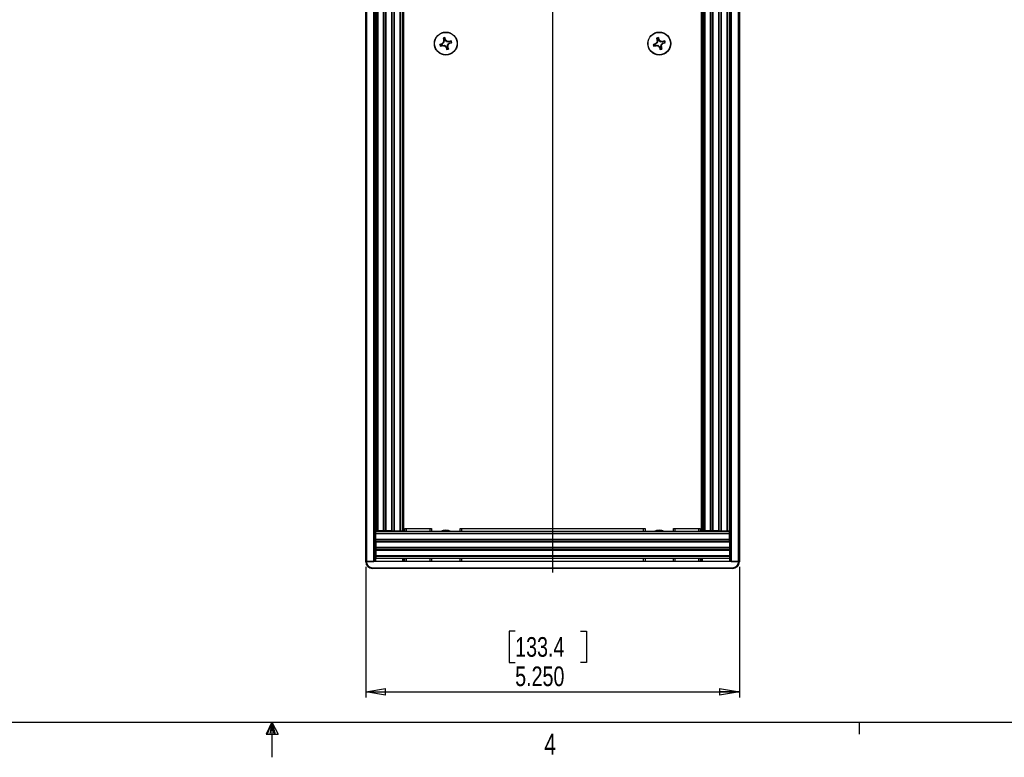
# Paper-space layout 'P3m-V' of a CAD drawing. Header units: inches. Extents: x 0.3 to 33.8, y 0.2 to 21.7.
# Tile 21 of 36: x 15.3 to 22.2, y 0.2 to 5.3. Entities that reach past the tile are written whole.
import ezdxf

# ---------------------------------------------------------------- set-up
doc = ezdxf.new("R2010")
doc.units = ezdxf.units.IN
doc.header["$MEASUREMENT"] = 0
doc.layers.add('BORDERS', color=7, linetype='Continuous')
doc.styles.add('SLDTEXTSTYLE0', font='TXT', dxfattribs={"width": 0.75})
doc.dimstyles.new('SLDDIMSTYLE8', dxfattribs={"dimtxt": 0.137795, "dimasz": 0.14, "dimexe": 0, "dimexo": 0.0625, "dimgap": 0.034449, "dimtad": 1, "dimdec": 3, "dimlfac": 2, "dimrnd": 1e-09, "dimzin": 4, "dimdsep": 46, "dimtxsty": 'SLDTEXTSTYLE0', "dimblk1": 'CLOSED', "dimblk2": 'CLOSED', "dimsah": 1, "dimcen": 0.09, "dimadec": 0, "dimazin": 1, "dimtfac": 1, "dimtdec": 3, "dimtofl": 0, "dimtmove": 0, "dimatfit": 3, "dimldrblk": 'CLOSED', "dimfxl": 0, "dimfrac": 2, "dimtolj": 1, "dimtzin": 12, "dimarcsym": 0})

# ---------------------------------------------------------------- blocks, each defined once
blk = doc.blocks.new('_Closed')
at = {"color": 0, "linetype": 'ByBlock', "lineweight": -2}
for p, q in [((-1, 0.166667), (0, 0)), ((-1, 0.166667), (-1, -0.166667)), ((0, 0), (-1, -0.166667)), ((0, 0), (-1, 0))]:
    blk.add_line(p, q, dxfattribs=at)
blk = doc.blocks.new('_D_54')
at = {"layer": 'BORDERS'}
for p, q in [((17.6817, 1.5002), (17.6817, 0.584)), ((20.3067, 1.5002), (20.3067, 0.584)), ((18.7317, 1.0483), (18.6897, 1.0483)), ((18.6897, 1.0483), (18.6897, 0.8295)), ((19.1899, 1.0483), (19.2319, 1.0483)), ((19.2319, 1.0483), (19.2319, 0.8295)), ((18.6897, 0.8295), (18.7317, 0.8295)), ((19.2319, 0.8295), (19.1899, 0.8295)), ((17.6817, 0.6234), (20.3067, 0.6234))]:
    blk.add_line(p, q, dxfattribs=at)
at = {"layer": 'BORDERS', "xscale": 0.14, "yscale": 0.14, "rotation": 180.0000000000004}
blk.add_blockref('_Closed', (17.6817, 0.6234, -0.9702), dxfattribs=at)
at = {"layer": 'BORDERS', "xscale": 0.14, "yscale": 0.14}
blk.add_blockref('_Closed', (20.3067, 0.6234, -0.9702), dxfattribs=at)
at = {"layer": 'BORDERS', "char_height": 0.1378, "attachment_point": 1, "style": 'SLDTEXTSTYLE0'}
for s, insert in [('133.4', (18.7317, 1.0072)), ('5.250', (18.7317, 0.801))]:
    blk.add_mtext(s, dxfattribs=dict(at, insert=insert))

psp = doc.layouts.new('P3m-V')

# ---------------------------------------------------------------- linework, layer by layer
at = {"color": 7, "linetype": 'Continuous', "lineweight": 25}
for p, q in [((17.6817, 1.53952), (17.6817, 16.56452)), ((17.6867, 16.56452), (17.6867, 1.53952)), ((17.7392, 1.53952), (17.7392, 16.56452)), ((17.7442, 16.56452), (17.7442, 1.53952)), ((17.7492, 16.56452), (17.7492, 1.53952)), ((20.2392, 1.53952), (20.2392, 16.56452)), ((20.2442, 1.53952), (20.2442, 16.56452)), ((20.2492, 16.56452), (20.2492, 1.53952)), ((20.3017, 1.53952), (20.3017, 16.56452)), ((20.3067, 16.56452), (20.3067, 1.53952)), ((17.7517, 16.34952), (17.7517, 1.75452)), ((17.76479, 1.75452), (17.76479, 16.34952)), ((17.76818, 1.75452), (17.76818, 16.34952)), ((17.80671, 1.75452), (17.80671, 16.34952)), ((17.8101, 1.75452), (17.8101, 16.34952)), ((17.82279, 1.75452), (17.82279, 16.34952)), ((17.82618, 1.75452), (17.82618, 16.34952)), ((17.86471, 1.75452), (17.86471, 16.34952)), ((17.8681, 1.75452), (17.8681, 16.34952)), ((17.88079, 1.75452), (17.88079, 16.34952)), ((17.88418, 1.75452), (17.88418, 16.34952)), ((17.92271, 1.75452), (17.92271, 16.34952)), ((17.9261, 1.75452), (17.9261, 16.34952)), ((17.9392, 1.75452), (17.9392, 16.34952)), ((17.9417, 1.7489), (17.9417, 16.35515)), ((17.9467, 16.35515), (17.9467, 1.7489)), ((20.0417, 1.7489), (20.0417, 16.35515)), ((20.0467, 16.35515), (20.0467, 1.7489)), ((20.0492, 16.34952), (20.0492, 1.75452)), ((20.06229, 1.75452), (20.06229, 16.34952)), ((20.06568, 1.75452), (20.06568, 16.34952)), ((20.10421, 1.75452), (20.10421, 16.34952)), ((20.1076, 1.75452), (20.1076, 16.34952)), ((20.12029, 1.75452), (20.12029, 16.34952)), ((20.12368, 1.75452), (20.12368, 16.34952)), ((20.16221, 1.75452), (20.16221, 16.34952)), ((20.1656, 1.75452), (20.1656, 16.34952)), ((20.17829, 1.75452), (20.17829, 16.34952)), ((20.18168, 1.75452), (20.18168, 16.34952)), ((20.22021, 1.75452), (20.22021, 16.34952)), ((20.2236, 1.75452), (20.2236, 16.34952)), ((20.2367, 1.75452), (20.2367, 16.34952)), ((18.22867, 5.2128), (18.23217, 5.20174)), ((18.22917, 5.20141), (18.23217, 5.20174)), ((18.22943, 5.19838), (18.22917, 5.20141)), ((18.23251, 5.19872), (18.22943, 5.19838)), ((18.23251, 5.19872), (18.2315, 5.18696)), ((18.23978, 5.20415), (18.23627, 5.21522)), ((18.23978, 5.20415), (18.24243, 5.20561)), ((18.24396, 5.20299), (18.24125, 5.20149)), ((18.24885, 5.19246), (18.24125, 5.20149)), ((18.24243, 5.20561), (18.24396, 5.20299)), ((18.24885, 5.19246), (18.25044, 5.19553)), ((18.25573, 5.19279), (18.25413, 5.18972)), ((18.26589, 5.18871), (18.25413, 5.18972)), ((18.26555, 5.19179), (18.26858, 5.19205)), ((18.26589, 5.18871), (18.26555, 5.19179)), ((18.26858, 5.19205), (18.26891, 5.18905)), ((18.27998, 5.19255), (18.26891, 5.18905)), ((19.72867, 5.2128), (19.73217, 5.20174)), ((19.72917, 5.20141), (19.73217, 5.20174)), ((19.72943, 5.19838), (19.72917, 5.20141)), ((19.73251, 5.19872), (19.72943, 5.19838)), ((19.73251, 5.19872), (19.7315, 5.18696)), ((19.73978, 5.20415), (19.73627, 5.21522)), ((19.73978, 5.20415), (19.74243, 5.20561)), ((19.74396, 5.20299), (19.74125, 5.20149)), ((19.74885, 5.19246), (19.74125, 5.20149)), ((19.74243, 5.20561), (19.74396, 5.20299)), ((19.74885, 5.19246), (19.75044, 5.19553)), ((19.75573, 5.19279), (19.75413, 5.18972)), ((19.76589, 5.18871), (19.75413, 5.18972)), ((19.76555, 5.19179), (19.76858, 5.19205)), ((19.76589, 5.18871), (19.76555, 5.19179)), ((19.76858, 5.19205), (19.76891, 5.18905)), ((19.77998, 5.19255), (19.76891, 5.18905)), ((18.21707, 5.17261), (18.206, 5.1691)), ((18.20842, 5.16149), (18.21948, 5.165)), ((18.21561, 5.17525), (18.21823, 5.17679)), ((18.21707, 5.17261), (18.21561, 5.17525)), ((18.21823, 5.17679), (18.21973, 5.17407)), ((18.21981, 5.162), (18.21948, 5.165)), ((18.22876, 5.18167), (18.21973, 5.17407)), ((18.22284, 5.16226), (18.21981, 5.162)), ((18.2225, 5.16534), (18.22284, 5.16226)), ((18.2225, 5.16534), (18.23426, 5.16433)), ((18.22876, 5.18167), (18.22568, 5.18327)), ((18.22843, 5.18856), (18.2315, 5.18696)), ((18.23266, 5.16125), (18.23426, 5.16433)), ((18.23954, 5.16158), (18.23795, 5.15851)), ((18.23954, 5.16158), (18.24715, 5.15256)), ((18.24443, 5.15106), (18.24715, 5.15256)), ((18.24597, 5.14844), (18.24443, 5.15106)), ((18.24861, 5.1499), (18.24597, 5.14844)), ((18.24861, 5.1499), (18.25212, 5.13883)), ((18.25588, 5.15533), (18.25689, 5.16708)), ((18.25588, 5.15533), (18.25896, 5.15567)), ((18.25922, 5.15264), (18.25622, 5.15231)), ((18.25973, 5.14124), (18.25622, 5.15231)), ((18.25997, 5.16549), (18.25689, 5.16708)), ((18.25896, 5.15567), (18.25922, 5.15264)), ((18.25963, 5.17237), (18.26866, 5.17997)), ((18.25963, 5.17237), (18.26271, 5.17078)), ((18.27016, 5.17726), (18.26866, 5.17997)), ((18.27278, 5.17879), (18.27016, 5.17726)), ((18.27132, 5.18144), (18.28239, 5.18495)), ((18.27132, 5.18144), (18.27278, 5.17879)), ((19.71707, 5.17261), (19.706, 5.1691)), ((19.70842, 5.16149), (19.71948, 5.165)), ((19.71561, 5.17525), (19.71823, 5.17679)), ((19.71707, 5.17261), (19.71561, 5.17525)), ((19.71823, 5.17679), (19.71973, 5.17407)), ((19.71981, 5.162), (19.71948, 5.165)), ((19.72876, 5.18167), (19.71973, 5.17407)), ((19.72284, 5.16226), (19.71981, 5.162)), ((19.7225, 5.16534), (19.72284, 5.16226)), ((19.7225, 5.16534), (19.73426, 5.16433)), ((19.72876, 5.18167), (19.72568, 5.18327)), ((19.72843, 5.18856), (19.7315, 5.18696)), ((19.73266, 5.16125), (19.73426, 5.16433)), ((19.73954, 5.16158), (19.73795, 5.15851)), ((19.73954, 5.16158), (19.74715, 5.15256)), ((19.74443, 5.15106), (19.74715, 5.15256)), ((19.74597, 5.14844), (19.74443, 5.15106)), ((19.74861, 5.1499), (19.74597, 5.14844)), ((19.74861, 5.1499), (19.75212, 5.13883)), ((19.75588, 5.15533), (19.75689, 5.16708)), ((19.75588, 5.15533), (19.75896, 5.15567)), ((19.75922, 5.15264), (19.75622, 5.15231)), ((19.75973, 5.14124), (19.75622, 5.15231)), ((19.75997, 5.16549), (19.75689, 5.16708)), ((19.75896, 5.15567), (19.75922, 5.15264)), ((19.75963, 5.17237), (19.76866, 5.17997)), ((19.75963, 5.17237), (19.76271, 5.17078)), ((19.77016, 5.17726), (19.76866, 5.17997)), ((19.77278, 5.17879), (19.77016, 5.17726)), ((19.77132, 5.18144), (19.78239, 5.18495)), ((19.77132, 5.18144), (19.77278, 5.17879)), ((17.76479, 1.75452), (17.7517, 1.75452)), ((20.2367, 1.7489), (17.7517, 1.7489)), ((17.7517, 1.73581), (17.7517, 1.7489)), ((20.2367, 1.73581), (17.7517, 1.73581)), ((17.7517, 1.73241), (17.7517, 1.73581)), ((20.2367, 1.73241), (17.7517, 1.73241)), ((17.7517, 1.69388), (17.7517, 1.73241)), ((17.76818, 1.75452), (17.76479, 1.75452)), ((17.80671, 1.75452), (17.76818, 1.75452)), ((17.8101, 1.75452), (17.80671, 1.75452)), ((17.82279, 1.75452), (17.8101, 1.75452)), ((17.82618, 1.75452), (17.82279, 1.75452)), ((17.86471, 1.75452), (17.82618, 1.75452)), ((17.86471, 1.75452), (17.8681, 1.75452)), ((17.8681, 1.75452), (17.88079, 1.75452)), ((17.88079, 1.75452), (17.88418, 1.75452)), ((17.88418, 1.75452), (17.92271, 1.75452)), ((17.92271, 1.75452), (17.9261, 1.75452)), ((17.9261, 1.75452), (17.9392, 1.75452)), ((17.9567, 1.7489), (17.9567, 1.77077)), ((17.9567, 1.77077), (17.9667, 1.77077)), ((17.9667, 1.77077), (18.1342, 1.77077)), ((17.9667, 1.77077), (17.9667, 1.7489)), ((18.1342, 1.77077), (18.1442, 1.77077)), ((18.1342, 1.7489), (18.1342, 1.77077)), ((18.1442, 1.77077), (18.1442, 1.7489)), ((18.3442, 1.7489), (18.3442, 1.77077)), ((18.3442, 1.77077), (18.3542, 1.77077)), ((18.3542, 1.77077), (19.6342, 1.77077)), ((18.3542, 1.77077), (18.3542, 1.7489)), ((19.6342, 1.77077), (19.6442, 1.77077)), ((19.6342, 1.7489), (19.6342, 1.77077)), ((19.6442, 1.77077), (19.6442, 1.7489)), ((19.8442, 1.7489), (19.8442, 1.77077)), ((19.8442, 1.77077), (19.8542, 1.77077)), ((19.8542, 1.77077), (20.0217, 1.77077)), ((19.8542, 1.77077), (19.8542, 1.7489)), ((20.0217, 1.77077), (20.0317, 1.77077)), ((20.0217, 1.7489), (20.0217, 1.77077)), ((20.0317, 1.77077), (20.0317, 1.7489)), ((20.06229, 1.75452), (20.0492, 1.75452)), ((20.06568, 1.75452), (20.06229, 1.75452)), ((20.10421, 1.75452), (20.06568, 1.75452)), ((20.1076, 1.75452), (20.10421, 1.75452)), ((20.12029, 1.75452), (20.1076, 1.75452)), ((20.12368, 1.75452), (20.12029, 1.75452)), ((20.16221, 1.75452), (20.12368, 1.75452)), ((20.16221, 1.75452), (20.1656, 1.75452)), ((20.1656, 1.75452), (20.17829, 1.75452)), ((20.17829, 1.75452), (20.18168, 1.75452)), ((20.18168, 1.75452), (20.22021, 1.75452)), ((20.22021, 1.75452), (20.2236, 1.75452)), ((20.2236, 1.75452), (20.2367, 1.75452)), ((20.2367, 1.73581), (20.2367, 1.7489)), ((20.2367, 1.73241), (20.2367, 1.73581)), ((20.2367, 1.69388), (20.2367, 1.73241)), ((20.2367, 1.69388), (17.7517, 1.69388)), ((17.7517, 1.69049), (17.7517, 1.69388)), ((20.2367, 1.69049), (17.7517, 1.69049)), ((17.7517, 1.67781), (17.7517, 1.69049)), ((20.2367, 1.67781), (17.7517, 1.67781)), ((17.7517, 1.67441), (17.7517, 1.67781)), ((20.2367, 1.67441), (17.7517, 1.67441)), ((17.7517, 1.67441), (17.7517, 1.63588)), ((20.2367, 1.69049), (20.2367, 1.69388)), ((20.2367, 1.67781), (20.2367, 1.69049)), ((20.2367, 1.67441), (20.2367, 1.67781)), ((20.2367, 1.67441), (20.2367, 1.63588)), ((20.2367, 1.63588), (17.7517, 1.63588)), ((17.7517, 1.63588), (17.7517, 1.63249)), ((20.2367, 1.63249), (17.7517, 1.63249)), ((17.7517, 1.63249), (17.7517, 1.61981)), ((20.2367, 1.61981), (17.7517, 1.61981)), ((17.7517, 1.61981), (17.7517, 1.61641)), ((20.2367, 1.61641), (17.7517, 1.61641)), ((17.7517, 1.61641), (17.7517, 1.57788)), ((20.2367, 1.63588), (20.2367, 1.63249)), ((20.2367, 1.63249), (20.2367, 1.61981)), ((20.2367, 1.61981), (20.2367, 1.61641)), ((20.2367, 1.61641), (20.2367, 1.57788)), ((17.6867, 1.53952), (17.6817, 1.53952)), ((17.6817, 1.5364), (17.6817, 1.53952)), ((17.6817, 1.53952), (17.6867, 1.53952)), ((17.6817, 1.5364), (17.6867, 1.5364)), ((17.6867, 1.53952), (17.7392, 1.53952)), ((17.6867, 1.53952), (17.6867, 1.5364)), ((20.3017, 1.53952), (17.6867, 1.53952)), ((20.2367, 1.57788), (17.7517, 1.57788)), ((17.7517, 1.57788), (17.7517, 1.57449)), ((20.2367, 1.57449), (17.7517, 1.57449)), ((17.7517, 1.57449), (17.7517, 1.5614)), ((17.7517, 1.5614), (20.2367, 1.5614)), ((17.9417, 1.53952), (17.9417, 1.5614)), ((17.9467, 1.5614), (17.9467, 1.53952)), ((17.9567, 1.53952), (17.9567, 1.5614)), ((17.9667, 1.5614), (17.9667, 1.53952)), ((18.1342, 1.53952), (18.1342, 1.5614)), ((18.1442, 1.5614), (18.1442, 1.53952)), ((18.3442, 1.53952), (18.3442, 1.5614)), ((18.3542, 1.5614), (18.3542, 1.53952)), ((19.6342, 1.53952), (19.6342, 1.5614)), ((19.6442, 1.5614), (19.6442, 1.53952)), ((19.8442, 1.53952), (19.8442, 1.5614)), ((19.8542, 1.5614), (19.8542, 1.53952)), ((20.0217, 1.53952), (20.0217, 1.5614)), ((20.0317, 1.5614), (20.0317, 1.53952)), ((20.0417, 1.53952), (20.0417, 1.5614)), ((20.0467, 1.5614), (20.0467, 1.53952)), ((20.2367, 1.57788), (20.2367, 1.57449)), ((20.2367, 1.57449), (20.2367, 1.5614)), ((20.2492, 1.53952), (20.3017, 1.53952)), ((20.3067, 1.53952), (20.3017, 1.53952)), ((20.3017, 1.5364), (20.3017, 1.53952)), ((20.3017, 1.53952), (20.3067, 1.53952)), ((20.3067, 1.5364), (20.3017, 1.5364)), ((20.3067, 1.53952), (20.3067, 1.5364)), ((17.72857, 1.49452), (20.25982, 1.49452)), ((17.72857, 1.48952), (17.72857, 1.49452)), ((20.25982, 1.48952), (17.72857, 1.48952)), ((20.25982, 1.48952), (20.25982, 1.49452))]:
    psp.add_line(p, q, dxfattribs=at)
for centre, radius in [((18.2442, 5.17702), 0.0805), ((18.2442, 5.17702), 0.07876), ((19.7442, 5.17702), 0.0805), ((19.7442, 5.17702), 0.07876)]:
    psp.add_circle(centre, radius, dxfattribs=at)
for centre, radius, start, end in [((18.99455, 5.4191), 0.79574, 194.923692, 195.877529), ((18.2442, 5.17702), 0.04248, 100.315422, 114.866373), ((19.1501, 5.09955), 0.92596, 173.872885, 174.483925), ((18.2442, 5.17702), 0.04007, 103.429338, 111.752457), ((17.49143, 4.94255), 0.79574, 19.304266, 20.258103), ((17.54842, 4.59174), 0.92596, 40.69787, 41.308911), ((18.16672, 4.27112), 0.92596, 83.872885, 84.483925), ((18.48628, 4.42667), 0.79574, 104.923692, 105.877529), ((18.2442, 5.17702), 0.04007, 13.429338, 21.752457), ((18.2442, 5.17702), 0.04248, 10.315422, 24.866373), ((20.49455, 5.4191), 0.79574, 194.923692, 195.877529), ((19.7442, 5.17702), 0.04248, 100.315422, 114.866373), ((20.6501, 5.09955), 0.92596, 173.872885, 174.483925), ((19.7442, 5.17702), 0.04007, 103.429338, 111.752457), ((18.99143, 4.94255), 0.79574, 19.304266, 20.258103), ((19.04842, 4.59174), 0.92596, 40.69787, 41.308911), ((19.66672, 4.27112), 0.92596, 83.872885, 84.483925), ((19.98628, 4.42667), 0.79574, 104.923692, 105.877529), ((19.7442, 5.17702), 0.04007, 13.429338, 21.752457), ((19.7442, 5.17702), 0.04248, 10.315422, 24.866373), ((18.2442, 5.17702), 0.04248, 190.315422, 204.866373), ((18.47867, 4.42426), 0.79574, 109.304266, 110.258103), ((18.2442, 5.17702), 0.04007, 193.429338, 201.752457), ((18.00211, 5.92738), 0.79574, 284.923692, 285.877529), ((18.82948, 4.48124), 0.92596, 130.69787, 131.308911), ((18.32167, 6.08293), 0.92596, 263.872885, 264.483925), ((18.93998, 5.7623), 0.92596, 220.69787, 221.308911), ((18.99696, 5.4115), 0.79574, 199.304266, 200.258103), ((18.2442, 5.17702), 0.04248, 280.315422, 294.866373), ((18.2442, 5.17702), 0.04007, 283.429338, 291.752457), ((17.33829, 5.2545), 0.92596, 353.872885, 354.483925), ((17.49384, 4.93494), 0.79574, 14.923692, 15.877529), ((17.65892, 5.8728), 0.92596, 310.69787, 311.308911), ((18.00972, 5.92979), 0.79574, 289.304266, 290.258103), ((19.7442, 5.17702), 0.04248, 190.315422, 204.866373), ((19.97867, 4.42426), 0.79574, 109.304266, 110.258103), ((19.7442, 5.17702), 0.04007, 193.429338, 201.752457), ((19.50211, 5.92738), 0.79574, 284.923692, 285.877529), ((20.32948, 4.48124), 0.92596, 130.69787, 131.308911), ((19.82167, 6.08293), 0.92596, 263.872885, 264.483925), ((20.43998, 5.7623), 0.92596, 220.69787, 221.308911), ((20.49696, 5.4115), 0.79574, 199.304266, 200.258103), ((19.7442, 5.17702), 0.04248, 280.315422, 294.866373), ((19.7442, 5.17702), 0.04007, 283.429338, 291.752457), ((18.83829, 5.2545), 0.92596, 353.872885, 354.483925), ((18.99384, 4.93494), 0.79574, 14.923692, 15.877529), ((19.15892, 5.8728), 0.92596, 310.69787, 311.308911), ((19.50972, 5.92979), 0.79574, 289.304266, 290.258103), ((18.2442, 1.67702), 0.0805, 63.234499, 116.765501), ((18.2442, 1.67702), 0.07876, 65.857463, 114.142537), ((19.7442, 1.67702), 0.0805, 63.234499, 116.765501), ((19.7442, 1.67702), 0.07876, 65.857463, 114.142537), ((17.72857, 1.5364), 0.04688, 180, 270), ((17.72857, 1.5364), 0.04188, 180, 270), ((20.25982, 1.5364), 0.04188, 270, 0), ((20.25982, 1.5364), 0.04688, 270, 0)]:
    psp.add_arc(centre, radius, start, end, dxfattribs=at)
for centre, major_axis, ratio, start_param, end_param in [((18.22467, 5.19938), (-0.00782, -0.00087), 0.994307, 2.9463327, 3.3368526), ((18.24728, 5.20655), (0.00689, 0.0038), 0.994307, 2.9463327, 3.3368526), ((18.25484, 5.19756), (0.00363, 0.00699), 0.993591, 2.7511616, 3.5320237), ((18.26655, 5.19655), (-0.00087, 0.00782), 0.994307, 2.9463327, 3.3368526), ((19.72467, 5.19938), (-0.00782, -0.00087), 0.994307, 2.9463327, 3.3368526), ((19.74728, 5.20655), (0.00689, 0.0038), 0.994307, 2.9463327, 3.3368526), ((19.75484, 5.19756), (0.00363, 0.00699), 0.993591, 2.7511616, 3.5320237), ((19.76655, 5.19655), (-0.00087, 0.00782), 0.994307, 2.9463327, 3.3368526), ((18.21467, 5.1801), (-0.0038, 0.00689), 0.994307, 2.9463327, 3.3368526), ((18.22184, 5.1575), (0.00087, -0.00782), 0.994307, 2.9463327, 3.3368526), ((18.22366, 5.18767), (-0.00699, 0.00363), 0.993591, 2.7511616, 3.5320237), ((18.23355, 5.15649), (-0.00363, -0.00699), 0.993591, 2.7511616, 3.5320237), ((18.24112, 5.1475), (-0.00689, -0.0038), 0.994307, 2.9463327, 3.3368526), ((18.26372, 5.15467), (0.00782, 0.00087), 0.994307, 2.9463327, 3.3368526), ((18.26473, 5.16638), (0.00699, -0.00363), 0.993591, 2.7511616, 3.5320237), ((18.27372, 5.17394), (0.0038, -0.00689), 0.994307, 2.9463327, 3.3368526), ((19.71467, 5.1801), (-0.0038, 0.00689), 0.994307, 2.9463327, 3.3368526), ((19.72184, 5.1575), (0.00087, -0.00782), 0.994307, 2.9463327, 3.3368526), ((19.72366, 5.18767), (-0.00699, 0.00363), 0.993591, 2.7511616, 3.5320237), ((19.73355, 5.15649), (-0.00363, -0.00699), 0.993591, 2.7511616, 3.5320237), ((19.74112, 5.1475), (-0.00689, -0.0038), 0.994307, 2.9463327, 3.3368526), ((19.76372, 5.15467), (0.00782, 0.00087), 0.994307, 2.9463327, 3.3368526), ((19.76473, 5.16638), (0.00699, -0.00363), 0.993591, 2.7511616, 3.5320237), ((19.77372, 5.17394), (0.0038, -0.00689), 0.994307, 2.9463327, 3.3368526)]:
    psp.add_ellipse(centre, major_axis=major_axis, ratio=ratio, start_param=start_param, end_param=end_param, dxfattribs=at)
for points, knots in [([(18.22565, 5.21418), (18.22563, 5.21431), (18.22559, 5.21458), (18.22572, 5.21498), (18.22596, 5.21534), (18.22621, 5.21549), (18.22633, 5.21556)], [0, 0, 0, 0, 0.25269173, 0.50551722, 0.75344174, 1, 1, 1, 1]), ([(18.22867, 5.2128), (18.22817, 5.21304), (18.22716, 5.21351), (18.22616, 5.21395), (18.22565, 5.21418)], [0, 0, 0, 0, 0.4946499, 1, 1, 1, 1]), ([(18.22633, 5.21556), (18.22683, 5.21535), (18.22783, 5.21493), (18.22884, 5.21447), (18.22935, 5.21424)], [0, 0, 0, 0, 0.4958449, 1, 1, 1, 1]), ([(18.22935, 5.21424), (18.22923, 5.21418), (18.22899, 5.21406), (18.22874, 5.21374), (18.22861, 5.21337), (18.2286, 5.21304), (18.22865, 5.21286), (18.22867, 5.2128)], [0, 0, 0, 0, 0.2255497, 0.4511533, 0.6755815, 0.8996403, 1, 1, 1, 1]), ([(18.23489, 5.216), (18.23517, 5.21648), (18.23574, 5.21743), (18.23631, 5.21836), (18.23659, 5.21882)], [0, 0, 0, 0, 0.5041524, 1, 1, 1, 1]), ([(18.23627, 5.21522), (18.23622, 5.21534), (18.23612, 5.21558), (18.23582, 5.21585), (18.23546, 5.21602), (18.23513, 5.21604), (18.23495, 5.21601), (18.23489, 5.216)], [0, 0, 0, 0, 0.2255496, 0.4511532, 0.6755812, 0.89964, 1, 1, 1, 1]), ([(18.23794, 5.21807), (18.23766, 5.2176), (18.2371, 5.21666), (18.23655, 5.21569), (18.23627, 5.21522)], [0, 0, 0, 0, 0.5053527, 1, 1, 1, 1]), ([(18.23659, 5.21882), (18.23672, 5.21883), (18.23698, 5.21885), (18.23736, 5.21873), (18.23768, 5.21851), (18.23786, 5.21827), (18.23793, 5.21811), (18.23794, 5.21807)], [0, 0, 0, 0, 0.2243701, 0.4484144, 0.6809027, 0.9255748, 1, 1, 1, 1]), ([(18.25044, 5.19553), (18.25107, 5.19493), (18.25233, 5.19373), (18.25429, 5.19298), (18.25544, 5.19283), (18.25573, 5.19279)], [0, 0, 0, 0, 0.4271588, 0.8543492, 1, 1, 1, 1]), ([(18.27998, 5.19255), (18.28021, 5.19305), (18.28068, 5.19406), (18.28113, 5.19506), (18.28135, 5.19556)], [0, 0, 0, 0, 0.4946473, 1, 1, 1, 1]), ([(18.28141, 5.19187), (18.28135, 5.19199), (18.28123, 5.19223), (18.28091, 5.19248), (18.28054, 5.19261), (18.28021, 5.19262), (18.28003, 5.19257), (18.27998, 5.19255)], [0, 0, 0, 0, 0.22554966, 0.4511533, 0.67558153, 0.89964028, 1, 1, 1, 1]), ([(18.28135, 5.19556), (18.28148, 5.19559), (18.28175, 5.19563), (18.28216, 5.1955), (18.28252, 5.19526), (18.28266, 5.19501), (18.28274, 5.19489)], [0, 0, 0, 0, 0.2526917, 0.5055172, 0.7534417, 1, 1, 1, 1]), ([(18.28274, 5.19489), (18.28252, 5.19439), (18.2821, 5.19339), (18.28164, 5.19238), (18.28141, 5.19187)], [0, 0, 0, 0, 0.4958476, 1, 1, 1, 1]), ([(19.72565, 5.21418), (19.72563, 5.21431), (19.72559, 5.21458), (19.72572, 5.21498), (19.72596, 5.21534), (19.72621, 5.21549), (19.72633, 5.21556)], [0, 0, 0, 0, 0.25269173, 0.50551722, 0.75344174, 1, 1, 1, 1]), ([(19.72867, 5.2128), (19.72817, 5.21304), (19.72716, 5.21351), (19.72616, 5.21395), (19.72565, 5.21418)], [0, 0, 0, 0, 0.4946499, 1, 1, 1, 1]), ([(19.72633, 5.21556), (19.72683, 5.21535), (19.72783, 5.21493), (19.72884, 5.21447), (19.72935, 5.21424)], [0, 0, 0, 0, 0.4958449, 1, 1, 1, 1]), ([(19.72935, 5.21424), (19.72923, 5.21418), (19.72899, 5.21406), (19.72874, 5.21374), (19.72861, 5.21337), (19.7286, 5.21304), (19.72865, 5.21286), (19.72867, 5.2128)], [0, 0, 0, 0, 0.2255497, 0.4511533, 0.6755815, 0.8996403, 1, 1, 1, 1]), ([(19.73489, 5.216), (19.73517, 5.21648), (19.73574, 5.21743), (19.73631, 5.21836), (19.73659, 5.21882)], [0, 0, 0, 0, 0.5041524, 1, 1, 1, 1]), ([(19.73627, 5.21522), (19.73622, 5.21534), (19.73612, 5.21558), (19.73582, 5.21585), (19.73546, 5.21602), (19.73513, 5.21604), (19.73495, 5.21601), (19.73489, 5.216)], [0, 0, 0, 0, 0.2255496, 0.4511532, 0.6755812, 0.89964, 1, 1, 1, 1]), ([(19.73794, 5.21807), (19.73766, 5.2176), (19.7371, 5.21666), (19.73655, 5.21569), (19.73627, 5.21522)], [0, 0, 0, 0, 0.5053527, 1, 1, 1, 1]), ([(19.73659, 5.21882), (19.73672, 5.21883), (19.73698, 5.21885), (19.73736, 5.21873), (19.73768, 5.21851), (19.73786, 5.21827), (19.73793, 5.21811), (19.73794, 5.21807)], [0, 0, 0, 0, 0.2243701, 0.4484144, 0.6809027, 0.9255748, 1, 1, 1, 1]), ([(19.75044, 5.19553), (19.75107, 5.19493), (19.75233, 5.19373), (19.75429, 5.19298), (19.75544, 5.19283), (19.75573, 5.19279)], [0, 0, 0, 0, 0.4271588, 0.8543492, 1, 1, 1, 1]), ([(19.77998, 5.19255), (19.78021, 5.19305), (19.78068, 5.19406), (19.78113, 5.19506), (19.78135, 5.19556)], [0, 0, 0, 0, 0.4946473, 1, 1, 1, 1]), ([(19.78141, 5.19187), (19.78135, 5.19199), (19.78123, 5.19223), (19.78091, 5.19248), (19.78054, 5.19261), (19.78021, 5.19262), (19.78003, 5.19257), (19.77998, 5.19255)], [0, 0, 0, 0, 0.22554966, 0.4511533, 0.67558153, 0.89964028, 1, 1, 1, 1]), ([(19.78135, 5.19556), (19.78148, 5.19559), (19.78175, 5.19563), (19.78216, 5.1955), (19.78252, 5.19526), (19.78266, 5.19501), (19.78274, 5.19489)], [0, 0, 0, 0, 0.2526917, 0.5055172, 0.7534417, 1, 1, 1, 1]), ([(19.78274, 5.19489), (19.78252, 5.19439), (19.7821, 5.19339), (19.78164, 5.19238), (19.78141, 5.19187)], [0, 0, 0, 0, 0.4958476, 1, 1, 1, 1]), ([(18.2024, 5.16942), (18.20239, 5.16955), (18.20237, 5.16981), (18.20249, 5.17019), (18.20271, 5.17051), (18.20295, 5.17069), (18.20311, 5.17076), (18.20315, 5.17077)], [0, 0, 0, 0, 0.2243701, 0.4484144, 0.6809027, 0.9255748, 1, 1, 1, 1]), ([(18.20522, 5.16772), (18.20474, 5.168), (18.20379, 5.16856), (18.20286, 5.16913), (18.2024, 5.16942)], [0, 0, 0, 0, 0.5041524, 1, 1, 1, 1]), ([(18.20315, 5.17077), (18.20362, 5.17049), (18.20456, 5.16993), (18.20553, 5.16937), (18.206, 5.1691)], [0, 0, 0, 0, 0.5053527, 1, 1, 1, 1]), ([(18.206, 5.1691), (18.20588, 5.16905), (18.20564, 5.16895), (18.20537, 5.16865), (18.2052, 5.16829), (18.20517, 5.16796), (18.20521, 5.16777), (18.20522, 5.16772)], [0, 0, 0, 0, 0.22554961, 0.45115321, 0.67558118, 0.89964004, 1, 1, 1, 1]), ([(18.20565, 5.15916), (18.20587, 5.15966), (18.20629, 5.16066), (18.20675, 5.16166), (18.20698, 5.16217)], [0, 0, 0, 0, 0.4958449, 1, 1, 1, 1]), ([(18.20704, 5.15848), (18.20691, 5.15846), (18.20664, 5.15842), (18.20623, 5.15854), (18.20588, 5.15879), (18.20573, 5.15904), (18.20565, 5.15916)], [0, 0, 0, 0, 0.2526917, 0.5055172, 0.7534417, 1, 1, 1, 1]), ([(18.20698, 5.16217), (18.20704, 5.16206), (18.20716, 5.16182), (18.20748, 5.16157), (18.20785, 5.16144), (18.20818, 5.16143), (18.20836, 5.16148), (18.20842, 5.16149)], [0, 0, 0, 0, 0.2255497, 0.4511533, 0.6755815, 0.8996403, 1, 1, 1, 1]), ([(18.20842, 5.16149), (18.20818, 5.16099), (18.20771, 5.15999), (18.20727, 5.15899), (18.20704, 5.15848)], [0, 0, 0, 0, 0.4946499, 1, 1, 1, 1]), ([(18.22568, 5.18327), (18.22629, 5.1839), (18.22749, 5.18515), (18.22824, 5.18712), (18.22839, 5.18826), (18.22843, 5.18856)], [0, 0, 0, 0, 0.4271588, 0.8543492, 1, 1, 1, 1]), ([(18.23795, 5.15851), (18.23732, 5.15912), (18.23606, 5.16032), (18.2341, 5.16106), (18.23296, 5.16122), (18.23266, 5.16125)], [0, 0, 0, 0, 0.4271588, 0.8543492, 1, 1, 1, 1]), ([(18.25045, 5.13597), (18.25073, 5.13645), (18.25129, 5.13739), (18.25185, 5.13835), (18.25212, 5.13883)], [0, 0, 0, 0, 0.5053527, 1, 1, 1, 1]), ([(18.2518, 5.13523), (18.25167, 5.13522), (18.25141, 5.1352), (18.25103, 5.13532), (18.25071, 5.13554), (18.25053, 5.13578), (18.25046, 5.13594), (18.25045, 5.13597)], [0, 0, 0, 0, 0.2243701, 0.4484144, 0.6809027, 0.9255748, 1, 1, 1, 1]), ([(18.2535, 5.13805), (18.25322, 5.13757), (18.25266, 5.13661), (18.25209, 5.13569), (18.2518, 5.13523)], [0, 0, 0, 0, 0.5041524, 1, 1, 1, 1]), ([(18.25212, 5.13883), (18.25217, 5.13871), (18.25227, 5.13847), (18.25257, 5.13819), (18.25293, 5.13803), (18.25326, 5.138), (18.25344, 5.13804), (18.2535, 5.13805)], [0, 0, 0, 0, 0.2255496, 0.4511532, 0.6755812, 0.89964, 1, 1, 1, 1]), ([(18.25905, 5.13981), (18.25916, 5.13987), (18.2594, 5.13999), (18.25965, 5.14031), (18.25978, 5.14068), (18.25979, 5.141), (18.25974, 5.14119), (18.25973, 5.14124)], [0, 0, 0, 0, 0.2255497, 0.4511533, 0.6755815, 0.8996403, 1, 1, 1, 1]), ([(18.26206, 5.13848), (18.26156, 5.13869), (18.26056, 5.13912), (18.25955, 5.13958), (18.25905, 5.13981)], [0, 0, 0, 0, 0.4958476, 1, 1, 1, 1]), ([(18.25973, 5.14124), (18.26022, 5.14101), (18.26123, 5.14054), (18.26223, 5.14009), (18.26274, 5.13987)], [0, 0, 0, 0, 0.4946473, 1, 1, 1, 1]), ([(18.26271, 5.17078), (18.2621, 5.17015), (18.2609, 5.16889), (18.26016, 5.16693), (18.26, 5.16578), (18.25997, 5.16549)], [0, 0, 0, 0, 0.4271588, 0.8543492, 1, 1, 1, 1]), ([(18.26274, 5.13987), (18.26276, 5.13974), (18.2628, 5.13947), (18.26268, 5.13906), (18.26243, 5.1387), (18.26218, 5.13856), (18.26206, 5.13848)], [0, 0, 0, 0, 0.2526917, 0.5055172, 0.7534417, 1, 1, 1, 1]), ([(18.28239, 5.18495), (18.28251, 5.185), (18.28275, 5.1851), (18.28303, 5.1854), (18.28319, 5.18576), (18.28322, 5.18609), (18.28318, 5.18627), (18.28317, 5.18633)], [0, 0, 0, 0, 0.2255496, 0.4511532, 0.6755812, 0.89964, 1, 1, 1, 1]), ([(18.28525, 5.18328), (18.28477, 5.18356), (18.28383, 5.18412), (18.28287, 5.18467), (18.28239, 5.18495)], [0, 0, 0, 0, 0.5053527, 1, 1, 1, 1]), ([(18.28317, 5.18633), (18.28365, 5.18605), (18.28461, 5.18548), (18.28553, 5.18491), (18.28599, 5.18463)], [0, 0, 0, 0, 0.5041524, 1, 1, 1, 1]), ([(18.28599, 5.18463), (18.286, 5.1845), (18.28602, 5.18424), (18.2859, 5.18386), (18.28568, 5.18354), (18.28544, 5.18336), (18.28528, 5.18329), (18.28525, 5.18328)], [0, 0, 0, 0, 0.2243701, 0.4484144, 0.6809027, 0.9255748, 1, 1, 1, 1]), ([(19.7024, 5.16942), (19.70239, 5.16955), (19.70237, 5.16981), (19.70249, 5.17019), (19.70271, 5.17051), (19.70295, 5.17069), (19.70311, 5.17076), (19.70315, 5.17077)], [0, 0, 0, 0, 0.2243701, 0.4484144, 0.6809027, 0.9255748, 1, 1, 1, 1]), ([(19.70522, 5.16772), (19.70474, 5.168), (19.70379, 5.16856), (19.70286, 5.16913), (19.7024, 5.16942)], [0, 0, 0, 0, 0.5041524, 1, 1, 1, 1]), ([(19.70315, 5.17077), (19.70362, 5.17049), (19.70456, 5.16993), (19.70553, 5.16937), (19.706, 5.1691)], [0, 0, 0, 0, 0.5053527, 1, 1, 1, 1]), ([(19.706, 5.1691), (19.70588, 5.16905), (19.70564, 5.16895), (19.70537, 5.16865), (19.7052, 5.16829), (19.70517, 5.16796), (19.70521, 5.16777), (19.70522, 5.16772)], [0, 0, 0, 0, 0.22554961, 0.45115321, 0.67558118, 0.89964004, 1, 1, 1, 1]), ([(19.70565, 5.15916), (19.70587, 5.15966), (19.70629, 5.16066), (19.70675, 5.16166), (19.70698, 5.16217)], [0, 0, 0, 0, 0.4958449, 1, 1, 1, 1]), ([(19.70704, 5.15848), (19.70691, 5.15846), (19.70664, 5.15842), (19.70623, 5.15854), (19.70588, 5.15879), (19.70573, 5.15904), (19.70565, 5.15916)], [0, 0, 0, 0, 0.2526917, 0.5055172, 0.7534417, 1, 1, 1, 1]), ([(19.70698, 5.16217), (19.70704, 5.16206), (19.70716, 5.16182), (19.70748, 5.16157), (19.70785, 5.16144), (19.70818, 5.16143), (19.70836, 5.16148), (19.70842, 5.16149)], [0, 0, 0, 0, 0.2255497, 0.4511533, 0.6755815, 0.8996403, 1, 1, 1, 1]), ([(19.70842, 5.16149), (19.70818, 5.16099), (19.70771, 5.15999), (19.70727, 5.15899), (19.70704, 5.15848)], [0, 0, 0, 0, 0.4946499, 1, 1, 1, 1]), ([(19.72568, 5.18327), (19.72629, 5.1839), (19.72749, 5.18515), (19.72824, 5.18712), (19.72839, 5.18826), (19.72843, 5.18856)], [0, 0, 0, 0, 0.4271588, 0.8543492, 1, 1, 1, 1]), ([(19.73795, 5.15851), (19.73732, 5.15912), (19.73606, 5.16032), (19.7341, 5.16106), (19.73296, 5.16122), (19.73266, 5.16125)], [0, 0, 0, 0, 0.4271588, 0.8543492, 1, 1, 1, 1]), ([(19.75045, 5.13597), (19.75073, 5.13645), (19.75129, 5.13739), (19.75185, 5.13835), (19.75212, 5.13883)], [0, 0, 0, 0, 0.5053527, 1, 1, 1, 1]), ([(19.7518, 5.13523), (19.75167, 5.13522), (19.75141, 5.1352), (19.75103, 5.13532), (19.75071, 5.13554), (19.75053, 5.13578), (19.75046, 5.13594), (19.75045, 5.13597)], [0, 0, 0, 0, 0.2243701, 0.4484144, 0.6809027, 0.9255748, 1, 1, 1, 1]), ([(19.7535, 5.13805), (19.75322, 5.13757), (19.75266, 5.13661), (19.75209, 5.13569), (19.7518, 5.13523)], [0, 0, 0, 0, 0.5041524, 1, 1, 1, 1]), ([(19.75212, 5.13883), (19.75217, 5.13871), (19.75227, 5.13847), (19.75257, 5.13819), (19.75293, 5.13803), (19.75326, 5.138), (19.75344, 5.13804), (19.7535, 5.13805)], [0, 0, 0, 0, 0.2255496, 0.4511532, 0.6755812, 0.89964, 1, 1, 1, 1]), ([(19.75905, 5.13981), (19.75916, 5.13987), (19.7594, 5.13999), (19.75965, 5.14031), (19.75978, 5.14068), (19.75979, 5.141), (19.75974, 5.14119), (19.75973, 5.14124)], [0, 0, 0, 0, 0.2255497, 0.4511533, 0.6755815, 0.8996403, 1, 1, 1, 1]), ([(19.76206, 5.13848), (19.76156, 5.13869), (19.76056, 5.13912), (19.75955, 5.13958), (19.75905, 5.13981)], [0, 0, 0, 0, 0.4958476, 1, 1, 1, 1]), ([(19.75973, 5.14124), (19.76022, 5.14101), (19.76123, 5.14054), (19.76223, 5.14009), (19.76274, 5.13987)], [0, 0, 0, 0, 0.4946473, 1, 1, 1, 1]), ([(19.76271, 5.17078), (19.7621, 5.17015), (19.7609, 5.16889), (19.76016, 5.16693), (19.76, 5.16578), (19.75997, 5.16549)], [0, 0, 0, 0, 0.4271588, 0.8543492, 1, 1, 1, 1]), ([(19.76274, 5.13987), (19.76276, 5.13974), (19.7628, 5.13947), (19.76268, 5.13906), (19.76243, 5.1387), (19.76218, 5.13856), (19.76206, 5.13848)], [0, 0, 0, 0, 0.2526917, 0.5055172, 0.7534417, 1, 1, 1, 1]), ([(19.78239, 5.18495), (19.78251, 5.185), (19.78275, 5.1851), (19.78303, 5.1854), (19.78319, 5.18576), (19.78322, 5.18609), (19.78318, 5.18627), (19.78317, 5.18633)], [0, 0, 0, 0, 0.2255496, 0.4511532, 0.6755812, 0.89964, 1, 1, 1, 1]), ([(19.78525, 5.18328), (19.78477, 5.18356), (19.78383, 5.18412), (19.78287, 5.18467), (19.78239, 5.18495)], [0, 0, 0, 0, 0.5053527, 1, 1, 1, 1]), ([(19.78317, 5.18633), (19.78365, 5.18605), (19.78461, 5.18548), (19.78553, 5.18491), (19.78599, 5.18463)], [0, 0, 0, 0, 0.5041524, 1, 1, 1, 1]), ([(19.78599, 5.18463), (19.786, 5.1845), (19.78602, 5.18424), (19.7859, 5.18386), (19.78568, 5.18354), (19.78544, 5.18336), (19.78528, 5.18329), (19.78525, 5.18328)], [0, 0, 0, 0, 0.2243701, 0.4484144, 0.6809027, 0.9255748, 1, 1, 1, 1])]:
    psp.add_open_spline(points, degree=3, knots=knots, dxfattribs=at)
at = {"layer": 'BORDERS', "linetype": 'Continuous'}
psp.add_line((18.9942, 16.64326), (18.9942, 1.46078), dxfattribs=at)
at = {"layer": 'BORDERS', "lineweight": 25}
psp.add_line((0.52288, 0.4106), (33.52288, 0.4106), dxfattribs=at)
at = {"layer": 'BORDERS'}
for p, q in [((17.02288, 0.4106), (16.9809, 0.32498)), ((17.02288, 0.4106), (16.98907, 0.32498)), ((17.02288, 0.4106), (17.00855, 0.32498)), ((17.02288, 0.4106), (17.02288, 0.16291)), ((17.02288, 0.4106), (17.067, 0.32498)), ((17.02288, 0.4106), (17.04596, 0.32498)), ((17.02288, 0.4106), (17.03583, 0.32498)), ((21.14788, 0.4106), (21.14788, 0.3258)), ((16.9809, 0.32498), (17.067, 0.32498))]:
    psp.add_line(p, q, dxfattribs=at)

# ---------------------------------------------------------------- texts
at = {"layer": 'BORDERS', "color": 7, "insert": (18.93651, 0.328), "char_height": 0.14583, "attachment_point": 1, "style": 'SLDTEXTSTYLE0'}
psp.add_mtext('4', dxfattribs=at)

# ---------------------------------------------------------------- dimensions: what is measured, and where the dimension line sits
at = {"layer": 'BORDERS'}
dim = psp.add_linear_dim(base=(20.3067, 0.62338), p1=(17.6817, 1.53952), p2=(20.3067, 1.53952), angle=0, dimstyle='SLDDIMSTYLE8', dxfattribs=at)
dim.commit()
dim.dimension.update_dxf_attribs({"geometry": '_D_54', "text_midpoint": (18.96081, 0.62338), "dimtype": 160})

doc.saveas('drawing.dxf')
